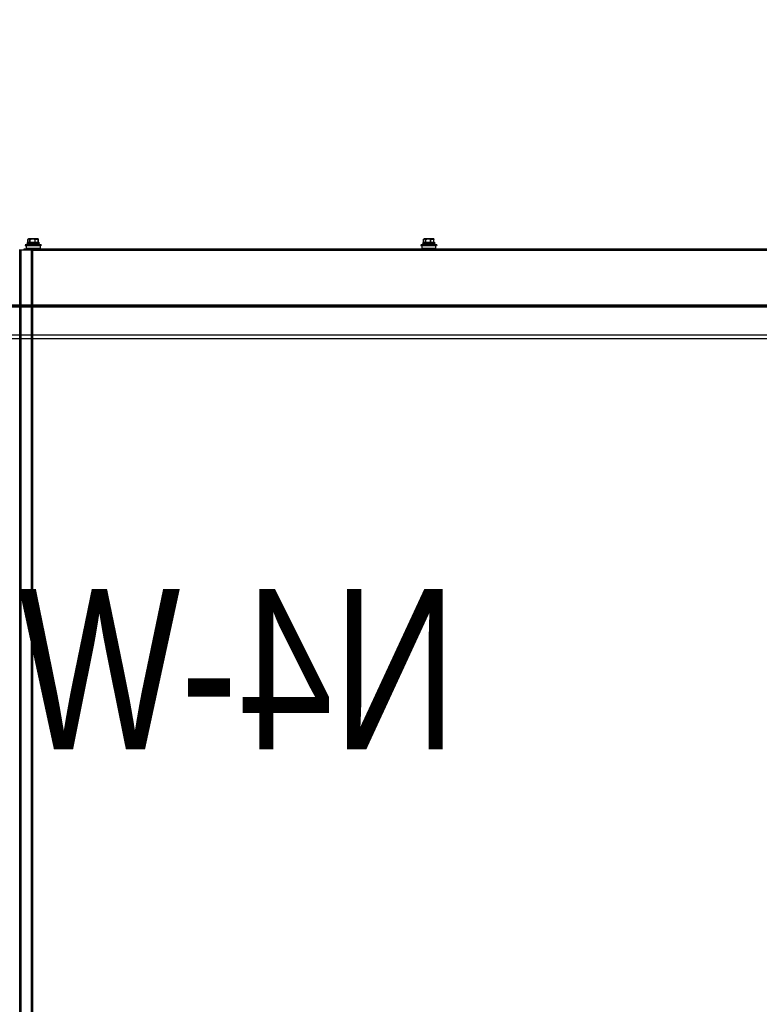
# Model space of a CAD drawing. Header units: millimetres. Extents: x -165365 to -33565, y 7406 to 103342.
# Tile 111 of 256: x -97905 to -97256, y 28131 to 28994. Entities that reach past the tile are written whole.
import ezdxf

# ---------------------------------------------------------------- set-up
doc = ezdxf.new("R2010")
doc.units = ezdxf.units.MM
doc.header["$MEASUREMENT"] = 0
doc.linetypes.add('ACAD_ISO03W100', pattern=[150, 60, -90])
doc.layers.add('ELEK CIENKIE', color=80, linetype='Continuous')
doc.layers.add('ELEK OPIS', color=140, linetype='Continuous')
doc.layers.add('Visible', color=7, linetype='Continuous', lineweight=70)

# ---------------------------------------------------------------- blocks, each defined once
blk = doc.blocks.new('VVSA11c_FPV_TOPVIEW_v4')
at = {"color": 7, "ltscale": 3}
for p, q in [((108.92, 724.16), (1891.08, 724.16)), ((108.92, 721.16), (1891.08, 721.16))]:
    blk.add_line(p, q, dxfattribs=at)
at = {"layer": 'Visible', "color": 7, "linetype": 'Continuous', "ltscale": 3}
blk.add_line((1891.08, 750), (108.92, 750), dxfattribs=at)
blk = doc.blocks.new('VVSA11c_ROOF_FPV_TOPVIEW_v3')
at = {"color": 7, "linetype": 'Continuous'}
for p, q in [((636, 803.49), (636.27, 802.73)), ((636, 803.49), (650, 803.49)), ((636.27, 802.73), (649.73, 802.73)), ((637, 802.73), (637, 800.31)), ((637.75, 805.11), (637.75, 804.81)), ((637.75, 805.11), (648.25, 805.11)), ((648.25, 804.81), (637.75, 804.81)), ((638.05, 805.41), (647.95, 805.41)), ((647.95, 804.51), (638.05, 804.51)), ((638.46, 805.41), (638.46, 808.3)), ((638.52, 808.3), (638.46, 808.3)), ((638.52, 805.41), (638.52, 808.3)), ((638.58, 808.55), (638.61, 808.56)), ((638.58, 808.55), (638.58, 808.55)), ((638.83, 808.71), (638.84, 808.71)), ((638.93, 808.77), (638.84, 808.71)), ((639.13, 808.77), (638.93, 808.77)), ((640.59, 808.51), (639.03, 808.51)), ((639.08, 808.81), (646.92, 808.81)), ((640.75, 808.77), (642.15, 808.77)), ((641.1, 805.41), (641.1, 808.3)), ((641.38, 808.3), (641.1, 808.3)), ((641.38, 805.41), (641.38, 808.3)), ((642.22, 808.51), (644.78, 808.51)), ((644.81, 808.77), (646.02, 808.77)), ((645.62, 805.41), (645.62, 808.3)), ((645.86, 808.3), (645.62, 808.3)), ((645.86, 805.41), (645.86, 808.3)), ((646.19, 808.51), (647.19, 808.51)), ((647.07, 808.77), (647.06, 808.77)), ((647.07, 808.77), (647.06, 808.77)), ((647.07, 808.77), (647.06, 808.77)), ((647.07, 808.77), (647.16, 808.71)), ((647.42, 808.55), (647.42, 808.55)), ((647.52, 805.41), (647.52, 808.3)), ((647.54, 808.3), (647.52, 808.3)), ((647.54, 805.41), (647.54, 808.3)), ((648.25, 805.11), (648.25, 804.81)), ((649, 802.73), (649, 800.31)), ((650, 803.49), (649.73, 802.73)), ((983, 803.49), (983.27, 802.73)), ((983, 803.49), (997, 803.49)), ((983.27, 802.73), (996.73, 802.73)), ((984, 802.73), (984, 800.31)), ((984.75, 805.11), (984.75, 804.81)), ((984.75, 805.11), (995.25, 805.11)), ((995.25, 804.81), (984.75, 804.81)), ((985.05, 805.41), (994.95, 805.41)), ((994.95, 804.51), (985.05, 804.51)), ((985.46, 805.41), (985.46, 808.3)), ((985.52, 808.3), (985.46, 808.3)), ((985.52, 805.41), (985.52, 808.3)), ((985.58, 808.55), (985.61, 808.56)), ((985.58, 808.55), (985.58, 808.55)), ((985.83, 808.71), (985.84, 808.71)), ((985.93, 808.77), (985.84, 808.71)), ((986.13, 808.77), (985.93, 808.77)), ((987.59, 808.51), (986.03, 808.51)), ((986.08, 808.81), (993.92, 808.81)), ((987.75, 808.77), (989.15, 808.77)), ((988.1, 805.41), (988.1, 808.3)), ((988.38, 808.3), (988.1, 808.3)), ((988.38, 805.41), (988.38, 808.3)), ((989.22, 808.51), (991.78, 808.51)), ((991.81, 808.77), (993.02, 808.77)), ((992.62, 805.41), (992.62, 808.3)), ((992.86, 808.3), (992.62, 808.3)), ((992.86, 805.41), (992.86, 808.3)), ((993.19, 808.51), (994.19, 808.51)), ((994.07, 808.77), (994.06, 808.77)), ((994.07, 808.77), (994.06, 808.77)), ((994.07, 808.77), (994.06, 808.77)), ((994.07, 808.77), (994.16, 808.71)), ((994.42, 808.55), (994.42, 808.55)), ((994.52, 805.41), (994.52, 808.3)), ((994.54, 808.3), (994.52, 808.3)), ((994.54, 805.41), (994.54, 808.3)), ((995.25, 805.11), (995.25, 804.81)), ((996, 802.73), (996, 800.31)), ((997, 803.49), (996.73, 802.73)), ((997.8, 800.01), (-48.5, 800.01)), ((990.3, 798.81), (-48.5, 798.81)), ((637, 800.31), (649, 800.31)), ((984, 800.31), (996, 800.31)), ((990.3, -48.79), (990.3, 798.81)), ((990.3, 798.81), (1001.7, 798.81)), ((991.5, -48.79), (991.5, 798.81)), ((997.8, 798.81), (997.8, 800.01)), ((1002.2, 799.01), (997.8, 799.01)), ((1000.5, -48.79), (1000.5, 798.81)), ((1001.7, -48.79), (1001.7, 798.81))]:
    blk.add_line(p, q, dxfattribs=at)
for points in [[(638.84, 808.71), (638.82, 808.7), (638.76, 808.67), (638.69, 808.63), (638.63, 808.58), (638.58, 808.55)], [(647.42, 808.55), (647.37, 808.58), (647.31, 808.63), (647.24, 808.67), (647.18, 808.7), (647.16, 808.71)], [(985.84, 808.71), (985.82, 808.7), (985.76, 808.67), (985.69, 808.63), (985.63, 808.58), (985.58, 808.55)], [(994.42, 808.55), (994.37, 808.58), (994.31, 808.63), (994.24, 808.67), (994.18, 808.7), (994.16, 808.71)]]:
    blk.add_lwpolyline(points, dxfattribs=at)
for centre, radius, start, end in [((643, 783.73), 20.96, 97.53907, 109.50988), ((638.05, 805.11), 0.3, 90, 180), ((638.05, 804.81), 0.3, 180, 270), ((638.76, 808.3), 0.3, 126.42381, 180), ((639.08, 808.51), 0.3, 90, 120), ((643, 783.73), 20.96, 70.49012, 82.46093), ((646.91, 808.56), 0.252, 88.29974, 89.99892), ((646.92, 808.51), 0.3, 60, 90), ((646.32, 807.25), 1.69, 59.9585, 63.67083), ((647.24, 808.3), 0.3, 0, 53.57619), ((647.28, 808.35), 0.238, 51.41855, 53.3216), ((647.27, 808.35), 0.241, 49.04752, 51.4183), ((647.24, 808.34), 0.277, 353.06641, 4.15926), ((647.95, 805.11), 0.3, 0, 90), ((647.95, 804.81), 0.3, 270, 0), ((990, 783.73), 20.96, 97.53907, 109.50988), ((985.05, 805.11), 0.3, 90, 180), ((985.05, 804.81), 0.3, 180, 270), ((985.76, 808.3), 0.3, 126.42381, 180), ((986.08, 808.51), 0.3, 90, 120), ((990, 783.73), 20.96, 70.49012, 82.46093), ((993.91, 808.56), 0.252, 88.29974, 89.99892), ((993.92, 808.51), 0.3, 60, 90), ((993.32, 807.25), 1.69, 59.9585, 63.67083), ((994.24, 808.3), 0.3, 0, 53.57619), ((994.28, 808.35), 0.238, 51.41855, 53.3216), ((994.27, 808.35), 0.241, 49.04752, 51.4183), ((994.24, 808.34), 0.277, 353.06641, 4.15926), ((994.95, 805.11), 0.3, 0, 90), ((994.95, 804.81), 0.3, 270, 0)]:
    blk.add_arc(centre, radius, start, end, dxfattribs=at)
for points, knots in [([(639.03, 808.51), (638.99, 808.49), (638.81, 808.44), (638.65, 808.36), (638.52, 808.3)], [0, 0, 0, 0, 0.246934, 1, 1, 1, 1]), ([(638.52, 808.3), (638.52, 808.32), (638.51, 808.39), (638.53, 808.46), (638.55, 808.5)], [0, 0, 0, 0, 0.267465, 1, 1, 1, 1]), ([(638.61, 808.56), (638.63, 808.58), (638.7, 808.63), (638.78, 808.68), (638.84, 808.71)], [0, 0, 0, 0, 0.255592, 1, 1, 1, 1]), ([(638.85, 808.67), (638.83, 808.66), (638.75, 808.63), (638.67, 808.59), (638.61, 808.56)], [0, 0, 0, 0, 0.248651, 1, 1, 1, 1]), ([(639.13, 808.77), (639.1, 808.76), (639.01, 808.73), (638.92, 808.7), (638.85, 808.67)], [0, 0, 0, 0, 0.248581, 1, 1, 1, 1]), ([(639.27, 808.81), (639.24, 808.81), (639.17, 808.79), (639.09, 808.72), (639.04, 808.62), (639.03, 808.55), (639.03, 808.51)], [0, 0, 0, 0, 0.223573, 0.463515, 0.72475, 1, 1, 1, 1]), ([(639.03, 808.51), (639.03, 808.53), (639.03, 808.59), (639.04, 808.66), (639.08, 808.72), (639.11, 808.76), (639.13, 808.77)], [0, 0, 0, 0, 0.271827, 0.529056, 0.771486, 1, 1, 1, 1]), ([(639.13, 808.77), (639.14, 808.77), (639.18, 808.8), (639.23, 808.81), (639.27, 808.81)], [0, 0, 0, 0, 0.252574, 1, 1, 1, 1]), ([(640.59, 808.51), (640.59, 808.55), (640.61, 808.62), (640.66, 808.72), (640.74, 808.79), (640.8, 808.81), (640.83, 808.81)], [0, 0, 0, 0, 0.275505, 0.536765, 0.776581, 1, 1, 1, 1]), ([(640.75, 808.77), (640.71, 808.74), (640.63, 808.66), (640.6, 808.56), (640.59, 808.51)], [0, 0, 0, 0, 0.485187, 1, 1, 1, 1]), ([(641.1, 808.3), (641.06, 808.32), (640.9, 808.4), (640.72, 808.47), (640.59, 808.51)], [0, 0, 0, 0, 0.253258, 1, 1, 1, 1]), ([(640.83, 808.81), (640.82, 808.81), (640.79, 808.8), (640.76, 808.78), (640.75, 808.77)], [0, 0, 0, 0, 0.468779, 1, 1, 1, 1]), ([(641.29, 808.56), (641.24, 808.58), (641.07, 808.66), (640.89, 808.73), (640.75, 808.77)], [0, 0, 0, 0, 0.253035, 1, 1, 1, 1]), ([(641.1, 808.3), (641.11, 808.36), (641.15, 808.44), (641.22, 808.52), (641.26, 808.55), (641.29, 808.56)], [0, 0, 0, 0, 0.51005, 0.761443, 1, 1, 1, 1]), ([(641.38, 808.3), (641.37, 808.33), (641.36, 808.38), (641.33, 808.45), (641.31, 808.51), (641.29, 808.55), (641.29, 808.56)], [0, 0, 0, 0, 0.300908, 0.581887, 0.820768, 1, 1, 1, 1]), ([(642.15, 808.77), (642.15, 808.78), (642.16, 808.79), (642.17, 808.81), (642.18, 808.81)], [0, 0, 0, 0, 0.636177, 1, 1, 1, 1]), ([(642.22, 808.51), (642.22, 808.54), (642.21, 808.57), (642.19, 808.62), (642.18, 808.67), (642.17, 808.72), (642.15, 808.75), (642.15, 808.77)], [0, 0, 0, 0, 0.297271, 0.441547, 0.57721, 0.816523, 1, 1, 1, 1]), ([(642.18, 808.81), (642.18, 808.81), (642.19, 808.8), (642.19, 808.78), (642.2, 808.75), (642.21, 808.7), (642.22, 808.62), (642.22, 808.55), (642.22, 808.51)], [0, 0, 0, 0, 0.030416, 0.090737, 0.183718, 0.306963, 0.625593, 1, 1, 1, 1]), ([(644.75, 808.81), (644.76, 808.81), (644.78, 808.8), (644.8, 808.78), (644.81, 808.77)], [0, 0, 0, 0, 0.450321, 1, 1, 1, 1]), ([(644.78, 808.51), (644.78, 808.55), (644.78, 808.62), (644.78, 808.7), (644.77, 808.75), (644.76, 808.78), (644.76, 808.8), (644.75, 808.81), (644.75, 808.81)], [0, 0, 0, 0, 0.374745, 0.693331, 0.816493, 0.909374, 0.969614, 1, 1, 1, 1]), ([(644.81, 808.77), (644.81, 808.75), (644.81, 808.72), (644.8, 808.63), (644.79, 808.56), (644.78, 808.51)], [0, 0, 0, 0, 0.177509, 0.414884, 1, 1, 1, 1]), ([(645.62, 808.3), (645.63, 808.33), (645.64, 808.38), (645.66, 808.45), (645.67, 808.51), (645.67, 808.55), (645.67, 808.56)], [0, 0, 0, 0, 0.311011, 0.595499, 0.831048, 1, 1, 1, 1]), ([(646.02, 808.77), (645.99, 808.75), (645.87, 808.69), (645.76, 808.62), (645.67, 808.56)], [0, 0, 0, 0, 0.241665, 1, 1, 1, 1]), ([(645.86, 808.3), (645.85, 808.36), (645.81, 808.47), (645.72, 808.54), (645.67, 808.56)], [0, 0, 0, 0, 0.499375, 1, 1, 1, 1]), ([(646.19, 808.51), (646.16, 808.49), (646.04, 808.43), (645.94, 808.36), (645.86, 808.3)], [0, 0, 0, 0, 0.241572, 1, 1, 1, 1]), ([(646.02, 808.77), (646, 808.78), (645.97, 808.8), (645.93, 808.81), (645.91, 808.81)], [0, 0, 0, 0, 0.512379, 1, 1, 1, 1]), ([(645.91, 808.81), (645.94, 808.81), (646.02, 808.79), (646.11, 808.72), (646.17, 808.63), (646.19, 808.55), (646.19, 808.51)], [0, 0, 0, 0, 0.240697, 0.486978, 0.740875, 1, 1, 1, 1]), ([(646.19, 808.51), (646.19, 808.54), (646.17, 808.59), (646.14, 808.66), (646.09, 808.72), (646.04, 808.76), (646.02, 808.77)], [0, 0, 0, 0, 0.250406, 0.503254, 0.75404, 1, 1, 1, 1]), ([(647.19, 808.51), (647.19, 808.55), (647.18, 808.62), (647.12, 808.72), (647.03, 808.79), (646.96, 808.81), (646.92, 808.81)], [0, 0, 0, 0, 0.259185, 0.513105, 0.759396, 1, 1, 1, 1]), ([(647.06, 808.77), (647.1, 808.74), (647.18, 808.66), (647.19, 808.56), (647.19, 808.51)], [0, 0, 0, 0, 0.487682, 1, 1, 1, 1]), ([(647.52, 808.3), (647.49, 808.32), (647.38, 808.4), (647.27, 808.47), (647.19, 808.51)], [0, 0, 0, 0, 0.258622, 1, 1, 1, 1]), ([(647.52, 808.36), (647.51, 808.39), (647.5, 808.46), (647.46, 808.51), (647.43, 808.53)], [0, 0, 0, 0, 0.508798, 1, 1, 1, 1]), ([(986.03, 808.51), (985.99, 808.49), (985.81, 808.44), (985.65, 808.36), (985.52, 808.3)], [0, 0, 0, 0, 0.246934, 1, 1, 1, 1]), ([(985.52, 808.3), (985.52, 808.32), (985.51, 808.39), (985.53, 808.46), (985.55, 808.5)], [0, 0, 0, 0, 0.267465, 1, 1, 1, 1]), ([(985.61, 808.56), (985.63, 808.58), (985.7, 808.63), (985.78, 808.68), (985.84, 808.71)], [0, 0, 0, 0, 0.255592, 1, 1, 1, 1]), ([(985.85, 808.67), (985.83, 808.66), (985.75, 808.63), (985.67, 808.59), (985.61, 808.56)], [0, 0, 0, 0, 0.248651, 1, 1, 1, 1]), ([(986.13, 808.77), (986.1, 808.76), (986.01, 808.73), (985.92, 808.7), (985.85, 808.67)], [0, 0, 0, 0, 0.248581, 1, 1, 1, 1]), ([(986.27, 808.81), (986.24, 808.81), (986.17, 808.79), (986.09, 808.72), (986.04, 808.62), (986.03, 808.55), (986.03, 808.51)], [0, 0, 0, 0, 0.223573, 0.463515, 0.72475, 1, 1, 1, 1]), ([(986.03, 808.51), (986.03, 808.53), (986.03, 808.59), (986.04, 808.66), (986.08, 808.72), (986.11, 808.76), (986.13, 808.77)], [0, 0, 0, 0, 0.271827, 0.529056, 0.771486, 1, 1, 1, 1]), ([(986.13, 808.77), (986.14, 808.77), (986.18, 808.8), (986.23, 808.81), (986.27, 808.81)], [0, 0, 0, 0, 0.252574, 1, 1, 1, 1]), ([(987.59, 808.51), (987.59, 808.55), (987.61, 808.62), (987.66, 808.72), (987.74, 808.79), (987.8, 808.81), (987.83, 808.81)], [0, 0, 0, 0, 0.275505, 0.536765, 0.776581, 1, 1, 1, 1]), ([(987.75, 808.77), (987.71, 808.74), (987.63, 808.66), (987.6, 808.56), (987.59, 808.51)], [0, 0, 0, 0, 0.485187, 1, 1, 1, 1]), ([(988.1, 808.3), (988.06, 808.32), (987.9, 808.4), (987.72, 808.47), (987.59, 808.51)], [0, 0, 0, 0, 0.253258, 1, 1, 1, 1]), ([(987.83, 808.81), (987.82, 808.81), (987.79, 808.8), (987.76, 808.78), (987.75, 808.77)], [0, 0, 0, 0, 0.468779, 1, 1, 1, 1]), ([(988.29, 808.56), (988.24, 808.58), (988.07, 808.66), (987.89, 808.73), (987.75, 808.77)], [0, 0, 0, 0, 0.253035, 1, 1, 1, 1]), ([(988.1, 808.3), (988.11, 808.36), (988.15, 808.44), (988.22, 808.52), (988.26, 808.55), (988.29, 808.56)], [0, 0, 0, 0, 0.51005, 0.761443, 1, 1, 1, 1]), ([(988.38, 808.3), (988.37, 808.33), (988.36, 808.38), (988.33, 808.45), (988.31, 808.51), (988.29, 808.55), (988.29, 808.56)], [0, 0, 0, 0, 0.300908, 0.581887, 0.820768, 1, 1, 1, 1]), ([(989.15, 808.77), (989.15, 808.78), (989.16, 808.79), (989.17, 808.81), (989.18, 808.81)], [0, 0, 0, 0, 0.636177, 1, 1, 1, 1]), ([(989.22, 808.51), (989.22, 808.54), (989.21, 808.57), (989.19, 808.62), (989.18, 808.67), (989.17, 808.72), (989.15, 808.75), (989.15, 808.77)], [0, 0, 0, 0, 0.297271, 0.441547, 0.57721, 0.816523, 1, 1, 1, 1]), ([(989.18, 808.81), (989.18, 808.81), (989.19, 808.8), (989.19, 808.78), (989.2, 808.75), (989.21, 808.7), (989.22, 808.62), (989.22, 808.55), (989.22, 808.51)], [0, 0, 0, 0, 0.030416, 0.090737, 0.183718, 0.306963, 0.625593, 1, 1, 1, 1]), ([(991.75, 808.81), (991.76, 808.81), (991.78, 808.8), (991.8, 808.78), (991.81, 808.77)], [0, 0, 0, 0, 0.450321, 1, 1, 1, 1]), ([(991.78, 808.51), (991.78, 808.55), (991.78, 808.62), (991.78, 808.7), (991.77, 808.75), (991.76, 808.78), (991.76, 808.8), (991.75, 808.81), (991.75, 808.81)], [0, 0, 0, 0, 0.374745, 0.693331, 0.816493, 0.909374, 0.969614, 1, 1, 1, 1]), ([(991.81, 808.77), (991.81, 808.75), (991.81, 808.72), (991.8, 808.63), (991.79, 808.56), (991.78, 808.51)], [0, 0, 0, 0, 0.177509, 0.414884, 1, 1, 1, 1]), ([(992.62, 808.3), (992.63, 808.33), (992.64, 808.38), (992.66, 808.45), (992.67, 808.51), (992.67, 808.55), (992.67, 808.56)], [0, 0, 0, 0, 0.311011, 0.595499, 0.831048, 1, 1, 1, 1]), ([(993.02, 808.77), (992.99, 808.75), (992.87, 808.69), (992.76, 808.62), (992.67, 808.56)], [0, 0, 0, 0, 0.241665, 1, 1, 1, 1]), ([(992.86, 808.3), (992.85, 808.36), (992.81, 808.47), (992.72, 808.54), (992.67, 808.56)], [0, 0, 0, 0, 0.499375, 1, 1, 1, 1]), ([(993.19, 808.51), (993.16, 808.49), (993.04, 808.43), (992.94, 808.36), (992.86, 808.3)], [0, 0, 0, 0, 0.241572, 1, 1, 1, 1]), ([(993.02, 808.77), (993, 808.78), (992.97, 808.8), (992.93, 808.81), (992.91, 808.81)], [0, 0, 0, 0, 0.512379, 1, 1, 1, 1]), ([(992.91, 808.81), (992.94, 808.81), (993.02, 808.79), (993.11, 808.72), (993.17, 808.63), (993.19, 808.55), (993.19, 808.51)], [0, 0, 0, 0, 0.240697, 0.486978, 0.740875, 1, 1, 1, 1]), ([(993.19, 808.51), (993.19, 808.54), (993.17, 808.59), (993.14, 808.66), (993.09, 808.72), (993.04, 808.76), (993.02, 808.77)], [0, 0, 0, 0, 0.250406, 0.503254, 0.75404, 1, 1, 1, 1]), ([(994.19, 808.51), (994.19, 808.55), (994.18, 808.62), (994.12, 808.72), (994.03, 808.79), (993.96, 808.81), (993.92, 808.81)], [0, 0, 0, 0, 0.259185, 0.513105, 0.759396, 1, 1, 1, 1]), ([(994.06, 808.77), (994.1, 808.74), (994.18, 808.66), (994.19, 808.56), (994.19, 808.51)], [0, 0, 0, 0, 0.487682, 1, 1, 1, 1]), ([(994.52, 808.3), (994.49, 808.32), (994.38, 808.4), (994.27, 808.47), (994.19, 808.51)], [0, 0, 0, 0, 0.258622, 1, 1, 1, 1]), ([(994.52, 808.36), (994.51, 808.39), (994.5, 808.46), (994.46, 808.51), (994.43, 808.53)], [0, 0, 0, 0, 0.508798, 1, 1, 1, 1])]:
    blk.add_open_spline(points, degree=3, knots=knots, dxfattribs=at)
for points in [[(638.55, 808.5), (638.56, 808.52), (638.57, 808.53), (638.58, 808.54)], [(638.58, 808.54), (638.59, 808.55), (638.6, 808.56), (638.61, 808.56)], [(642.15, 808.77), (641.86, 808.71), (641.57, 808.65), (641.29, 808.56)], [(642.22, 808.51), (641.94, 808.45), (641.66, 808.39), (641.38, 808.3)], [(645.62, 808.3), (645.34, 808.39), (645.07, 808.45), (644.78, 808.51)], [(645.67, 808.56), (645.39, 808.65), (645.1, 808.71), (644.81, 808.77)], [(646.91, 808.81), (646.96, 808.81), (647.02, 808.79), (647.06, 808.77)], [(985.55, 808.5), (985.56, 808.52), (985.57, 808.53), (985.58, 808.54)], [(985.58, 808.54), (985.59, 808.55), (985.6, 808.56), (985.61, 808.56)], [(989.15, 808.77), (988.86, 808.71), (988.57, 808.65), (988.29, 808.56)], [(989.22, 808.51), (988.94, 808.45), (988.66, 808.39), (988.38, 808.3)], [(992.62, 808.3), (992.34, 808.39), (992.07, 808.45), (991.78, 808.51)], [(992.67, 808.56), (992.39, 808.65), (992.1, 808.71), (991.81, 808.77)], [(993.91, 808.81), (993.96, 808.81), (994.02, 808.79), (994.06, 808.77)]]:
    blk.add_open_spline(points, degree=3, dxfattribs=at)
blk = doc.blocks.new('A$C67D7DFE8')
for name in ['VVSA11c_ROOF_FPV_TOPVIEW_v3', 'VVSA11c_FPV_TOPVIEW_v4']:
    blk.add_blockref(name, (304, 120))
at = {"insert": (922.36, 621.75), "char_height": 140.6227, "attachment_point": 1}
blk.add_mtext('\\W0.8;N4-W11', dxfattribs=at)

msp = doc.modelspace()

# ---------------------------------------------------------------- linework, layer by layer
at = {"layer": 'ELEK CIENKIE', "color": 232, "linetype": 'ACAD_ISO03W100', "ltscale": 3}
msp.add_circle((-102512.5, 28196.39876), 7540, dxfattribs=at)
at = {"layer": 'ELEK OPIS'}
msp.add_arc((-97508.53854, 28922.6514), 625.52511, 86.43142556, 189.49164012, dxfattribs=at)

# ---------------------------------------------------------------- block references
at = {"xscale": -1}
msp.add_blockref('A$C67D7DFE8', (-96599.15749, 27872.90238), dxfattribs=at)

doc.saveas('drawing.dxf')
